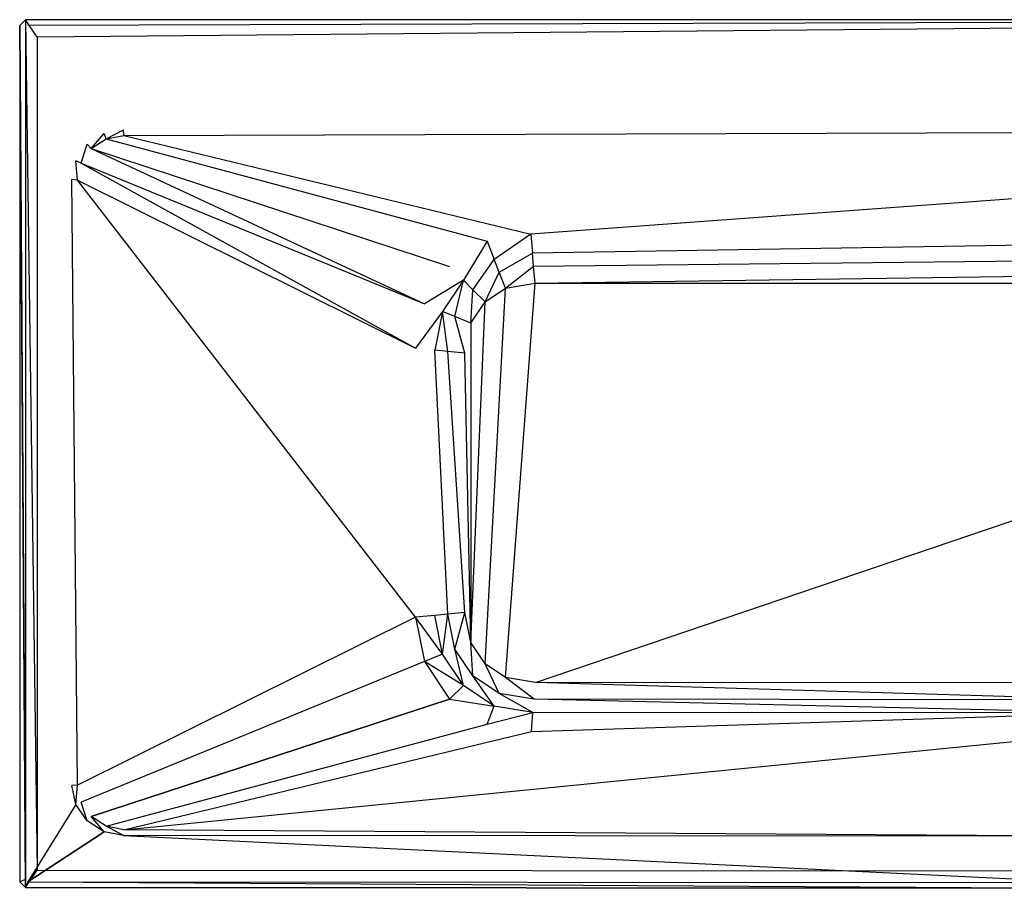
# Model space of a CAD drawing. Extents: x -1.7 to 0, y -0.9 to 0.
# Tile 1 of 5: x -1.7 to -0.85, y -0.75 to 0. Entities that reach past the tile are written whole.
import ezdxf

# ---------------------------------------------------------------- set-up
doc = ezdxf.new("R2010")
doc.units = 0
for name, color, linetype in [('L0_W_BA170SUB3LIV_4___REPLACEMT', 7, 'CONTINUOUS'), ('L1_W_BA170SUB3LIV_3___REPLACEMT', 7, 'CONTINUOUS'), ('L2_W_BA170SUB3LIV_2___REPLACEMT', 7, 'CONTINUOUS'), ('L3_W_BA170SUB3LIV_1___REPLACEMT', 7, 'CONTINUOUS')]:
    doc.layers.add(name, color=color, linetype=linetype)

msp = doc.modelspace()

# ---------------------------------------------------------------- linework, layer by layer
at = {"layer": 'L0_W_BA170SUB3LIV_4___REPLACEMT', "color": 8}
for points, invisible_edges in [([(-1.695005, -0.007071, 0.45), (-1.695005, 0, 0.445049), (-1.7, -0.005, 0.445049), (-1.695005, -0.007071, 0.45)], 13), ([(-1.7, -0.005, 0.445049), (-1.695005, 0, 0.415343), (-1.7, -0.005, 0.415343), (-1.7, -0.005, 0.445049)], 13), ([(-1.695005, 0, 0.415343), (-1.7, -0.005, 0.445049), (-1.695005, 0, 0.445049), (-1.695005, 0, 0.415343)], 14), ([(-1.692936, -0.005, 0.45), (-0.004995, 0, 0.445049), (-1.695005, 0, 0.445049), (-1.692936, -0.005, 0.45)], 13), ([(-1.695005, 0, 0.445049), (-1.695005, -0.007071, 0.45), (-1.692936, -0.005, 0.45), (-1.695005, 0, 0.445049)], 14), ([(-1.695005, 0, 0.415343), (-0.004995, 0, 0.445049), (-0.004995, 0, 0.415343), (-1.695005, 0, 0.415343)], 13), ([(-0.004995, 0, 0.445049), (-1.695005, 0, 0.415343), (-1.695005, 0, 0.445049), (-0.004995, 0, 0.445049)], 14), ([(-0.004995, 0, 0.445049), (-1.692936, -0.005, 0.45), (-0.007064, -0.005, 0.45), (-0.004995, 0, 0.445049)], 14), ([(-1.695005, -0.742539, 0.45), (-1.7, -0.005, 0.445049), (-1.7, -0.744609, 0.445049), (-1.695005, -0.742539, 0.45)], 13), ([(-1.7, -0.005, 0.445049), (-1.695005, -0.742539, 0.45), (-1.695005, -0.007071, 0.45), (-1.7, -0.005, 0.445049)], 14), ([(-1.7, -0.744609, 0.445049), (-1.7, -0.005, 0.415343), (-1.7, -0.744609, 0.415343), (-1.7, -0.744609, 0.445049)], 13), ([(-1.7, -0.005, 0.415343), (-1.7, -0.744609, 0.445049), (-1.7, -0.005, 0.445049), (-1.7, -0.005, 0.415343)], 14), ([(-1.695005, -0.749612, 0.445049), (-1.695005, -0.742539, 0.45), (-1.7, -0.744609, 0.445049), (-1.695005, -0.749612, 0.445049)], 13), ([(-1.695005, -0.749612, 0.445049), (-1.7, -0.744609, 0.415343), (-1.695005, -0.749612, 0.415343), (-1.695005, -0.749612, 0.445049)], 13), ([(-1.7, -0.744609, 0.415343), (-1.695005, -0.749612, 0.445049), (-1.7, -0.744609, 0.445049), (-1.7, -0.744609, 0.415343)], 14), ([(-1.695005, -0.742539, 0.45), (-1.695005, -0.749612, 0.445049), (-1.692934, -0.744614, 0.45), (-1.695005, -0.742539, 0.45)], 14), ([(-0.779419, -0.750282, 0.445049), (-1.692934, -0.744614, 0.45), (-1.695005, -0.749612, 0.445049), (-0.779419, -0.750282, 0.445049)], 13), ([(-1.692934, -0.744614, 0.45), (-0.779419, -0.750282, 0.445049), (-0.778661, -0.745283, 0.45), (-1.692934, -0.744614, 0.45)], 14), ([(-0.779419, -0.750282, 0.415343), (-1.695005, -0.749612, 0.445049), (-1.695005, -0.749612, 0.415343), (-0.779419, -0.750282, 0.415343)], 13), ([(-1.695005, -0.749612, 0.445049), (-0.779419, -0.750282, 0.415343), (-0.779419, -0.750282, 0.445049), (-1.695005, -0.749612, 0.445049)], 14)]:
    msp.add_3dface(points, dxfattribs=dict(at, invisible_edges=invisible_edges))
at = {"layer": 'L1_W_BA170SUB3LIV_3___REPLACEMT', "color": 8}
for points, invisible_edges in [([(-1.695005, -0.749612, 0.415343), (-1.7, -0.005, 0.415343), (-1.695005, 0, 0.415343), (-1.695005, -0.749612, 0.415343)], 10), ([(-1.695005, 0, 0.415343), (-1.685016, -0.015, 0.415343), (-1.685016, -0.73462, 0.415343), (-1.695005, 0, 0.415343)], 13), ([(-1.685016, -0.015, 0.415343), (-1.695005, 0, 0.415343), (-0.004995, 0, 0.415343), (-1.685016, -0.015, 0.415343)], 10), ([(-1.695005, -0.749612, 0.415343), (-1.695005, 0, 0.415343), (-1.685016, -0.73462, 0.415343), (-1.695005, -0.749612, 0.415343)], 13), ([(-1.685016, -0.015, 0.415343), (-0.004995, 0, 0.415343), (-0.014984, -0.015, 0.415343), (-1.685016, -0.015, 0.415343)], 13), ([(-1.7, -0.005, 0.415343), (-1.695005, -0.749612, 0.415343), (-1.7, -0.744609, 0.415343), (-1.7, -0.005, 0.415343)], 13), ([(-1.695005, -0.749612, 0.415343), (-1.685016, -0.73462, 0.415343), (-0.779419, -0.750282, 0.415343), (-1.695005, -0.749612, 0.415343)], 10), ([(-0.779419, -0.750282, 0.415343), (-1.685016, -0.73462, 0.415343), (-0.777146, -0.735284, 0.415343), (-0.779419, -0.750282, 0.415343)], 13)]:
    msp.add_3dface(points, dxfattribs=dict(at, invisible_edges=invisible_edges))
at = {"layer": 'L2_W_BA170SUB3LIV_2___REPLACEMT', "color": 8}
for points, invisible_edges in [([(-1.695005, -0.007071, 0.45), (-1.692934, -0.744614, 0.45), (-1.692936, -0.005, 0.45), (-1.695005, -0.007071, 0.45)], 15), ([(-1.692934, -0.744614, 0.45), (-1.695005, -0.007071, 0.45), (-1.695005, -0.742539, 0.45), (-1.692934, -0.744614, 0.45)], 15), ([(-1.692936, -0.005, 0.45), (-1.692934, -0.744614, 0.45), (-1.654986, -0.138065, 0.45), (-1.692936, -0.005, 0.45)], 15), ([(-1.692936, -0.005, 0.45), (-1.654986, -0.138065, 0.45), (-1.651636, -0.121804, 0.45), (-1.692936, -0.005, 0.45)], 15), ([(-1.692936, -0.005, 0.45), (-1.651636, -0.121804, 0.45), (-1.641828, -0.107634, 0.45), (-1.692936, -0.005, 0.45)], 15), ([(-1.692936, -0.005, 0.45), (-1.641828, -0.107634, 0.45), (-1.627216, -0.098208, 0.45), (-1.692936, -0.005, 0.45)], 15), ([(-1.692936, -0.005, 0.45), (-1.627216, -0.098208, 0.45), (-1.610508, -0.095, 0.45), (-1.692936, -0.005, 0.45)], 15), ([(-1.692936, -0.005, 0.45), (-1.610508, -0.095, 0.45), (-0.007064, -0.005, 0.45), (-1.692936, -0.005, 0.45)], 15), ([(-0.007064, -0.005, 0.45), (-1.610508, -0.095, 0.45), (-0.089431, -0.095, 0.45), (-0.007064, -0.005, 0.45)], 15), ([(-1.654986, -0.138065, 0.45), (-1.692934, -0.744614, 0.45), (-1.654986, -0.661609, 0.45), (-1.654986, -0.138065, 0.45)], 15), ([(-1.692934, -0.744614, 0.45), (-1.651636, -0.67787, 0.45), (-1.654986, -0.661609, 0.45), (-1.692934, -0.744614, 0.45)], 13), ([(-1.651636, -0.67787, 0.45), (-1.692934, -0.744614, 0.45), (-1.641828, -0.692041, 0.45), (-1.651636, -0.67787, 0.45)], 10), ([(-1.641828, -0.692041, 0.45), (-1.692934, -0.744614, 0.45), (-1.627216, -0.701466, 0.45), (-1.641828, -0.692041, 0.45)], 13), ([(-1.627216, -0.701466, 0.45), (-1.692934, -0.744614, 0.45), (-1.61051, -0.704674, 0.45), (-1.627216, -0.701466, 0.45)], 10), ([(-1.61051, -0.704674, 0.45), (-1.692934, -0.744614, 0.45), (-0.778661, -0.745283, 0.45), (-1.61051, -0.704674, 0.45)], 13), ([(-1.61051, -0.704674, 0.45), (-0.778661, -0.745283, 0.45), (-0.772599, -0.705287, 0.45), (-1.61051, -0.704674, 0.45)], 10)]:
    msp.add_3dface(points, dxfattribs=dict(at, invisible_edges=invisible_edges))
at = {"layer": 'L3_W_BA170SUB3LIV_1___REPLACEMT', "color": 8}
for points, invisible_edges in [([(-1.627216, -0.098208, 0.45), (-1.638288, -0.111298, 0.445049), (-1.641828, -0.107634, 0.45), (-1.627216, -0.098208, 0.45)], 13), ([(-1.638288, -0.111298, 0.445049), (-1.627216, -0.098208, 0.45), (-1.625325, -0.102936, 0.445049), (-1.638288, -0.111298, 0.445049)], 14), ([(-1.610508, -0.095, 0.45), (-1.625325, -0.102936, 0.445049), (-1.627216, -0.098208, 0.45), (-1.610508, -0.095, 0.45)], 13), ([(-1.625325, -0.102936, 0.445049), (-1.610508, -0.095, 0.45), (-1.610033, -0.1, 0.445049), (-1.625325, -0.102936, 0.445049)], 14), ([(-1.625325, -0.102936, 0.445049), (-1.610033, -0.1, 0.445049), (-1.296499, -0.191416, 0.039062), (-1.625325, -0.102936, 0.445049)], 14), ([(-0.089431, -0.095, 0.45), (-1.610033, -0.1, 0.445049), (-1.610508, -0.095, 0.45), (-0.089431, -0.095, 0.45)], 13), ([(-1.610033, -0.1, 0.445049), (-0.089431, -0.095, 0.45), (-0.089906, -0.1, 0.445049), (-1.610033, -0.1, 0.445049)], 14), ([(-1.610033, -0.1, 0.445049), (-1.258638, -0.185139, 0.039062), (-1.296499, -0.191416, 0.039062), (-1.610033, -0.1, 0.445049)], 14), ([(-0.089906, -0.1, 0.445049), (-1.258638, -0.185139, 0.039062), (-1.610033, -0.1, 0.445049), (-0.089906, -0.1, 0.445049)], 14), ([(-1.258638, -0.185139, 0.039062), (-0.089906, -0.1, 0.445049), (-0.234391, -0.185012, 0.039062), (-1.258638, -0.185139, 0.039062)], 13), ([(-1.641828, -0.107634, 0.45), (-1.64695, -0.123813, 0.445049), (-1.651636, -0.121804, 0.45), (-1.641828, -0.107634, 0.45)], 13), ([(-1.64695, -0.123813, 0.445049), (-1.641828, -0.107634, 0.45), (-1.638288, -0.111298, 0.445049), (-1.64695, -0.123813, 0.445049)], 14), ([(-1.638288, -0.111298, 0.445049), (-1.625325, -0.102936, 0.445049), (-1.328908, -0.213093, 0.039062), (-1.638288, -0.111298, 0.445049)], 14), ([(-1.625325, -0.102936, 0.445049), (-1.296499, -0.191416, 0.039062), (-1.328908, -0.213093, 0.039062), (-1.625325, -0.102936, 0.445049)], 14), ([(-1.638288, -0.111298, 0.445049), (-1.350562, -0.245536, 0.039062), (-1.64695, -0.123813, 0.445049), (-1.638288, -0.111298, 0.445049)], 14), ([(-1.638288, -0.111298, 0.445049), (-1.328908, -0.213093, 0.039062), (-1.350562, -0.245536, 0.039062), (-1.638288, -0.111298, 0.445049)], 14), ([(-1.651636, -0.121804, 0.45), (-1.649991, -0.138575, 0.445049), (-1.654986, -0.138065, 0.45), (-1.651636, -0.121804, 0.45)], 13), ([(-1.649991, -0.138575, 0.445049), (-1.651636, -0.121804, 0.45), (-1.64695, -0.123813, 0.445049), (-1.649991, -0.138575, 0.445049)], 14), ([(-1.64695, -0.123813, 0.445049), (-1.358166, -0.283804, 0.039062), (-1.649991, -0.138575, 0.445049), (-1.64695, -0.123813, 0.445049)], 14), ([(-1.64695, -0.123813, 0.445049), (-1.350562, -0.245536, 0.039062), (-1.358166, -0.283804, 0.039062), (-1.64695, -0.123813, 0.445049)], 14), ([(-1.654986, -0.138065, 0.45), (-1.649991, -0.661099, 0.445049), (-1.654986, -0.661609, 0.45), (-1.654986, -0.138065, 0.45)], 13), ([(-1.649991, -0.661099, 0.445049), (-1.654986, -0.138065, 0.45), (-1.649991, -0.138575, 0.445049), (-1.649991, -0.661099, 0.445049)], 14), ([(-1.649991, -0.138575, 0.445049), (-1.358166, -0.516189, 0.039062), (-1.649991, -0.661099, 0.445049), (-1.649991, -0.138575, 0.445049)], 13), ([(-1.358166, -0.516189, 0.039062), (-1.649991, -0.138575, 0.445049), (-1.341645, -0.51456, 0.016078), (-1.358166, -0.516189, 0.039062)], 10), ([(-1.341645, -0.51456, 0.016078), (-1.649991, -0.138575, 0.445049), (-1.358166, -0.283804, 0.039062), (-1.341645, -0.51456, 0.016078)], 13), ([(-1.258638, -0.185139, 0.039062), (-1.290284, -0.20715, 0.016078), (-1.296499, -0.191416, 0.039062), (-1.258638, -0.185139, 0.039062)], 14), ([(-1.290284, -0.20715, 0.016078), (-1.258638, -0.185139, 0.039062), (-1.257278, -0.201678, 0.016078), (-1.290284, -0.20715, 0.016078)], 13), ([(-0.234391, -0.185012, 0.039062), (-1.257278, -0.201678, 0.016078), (-1.258638, -0.185139, 0.039062), (-0.234391, -0.185012, 0.039062)], 14), ([(-1.257278, -0.201678, 0.016078), (-0.234391, -0.185012, 0.039062), (-0.235747, -0.201551, 0.016078), (-1.257278, -0.201678, 0.016078)], 13), ([(-1.296499, -0.191416, 0.039062), (-1.316996, -0.225017, 0.016078), (-1.328908, -0.213093, 0.039062), (-1.296499, -0.191416, 0.039062)], 14), ([(-1.316996, -0.225017, 0.016078), (-1.296499, -0.191416, 0.039062), (-1.290284, -0.20715, 0.016078), (-1.316996, -0.225017, 0.016078)], 13), ([(-1.257278, -0.201678, 0.016078), (-1.286014, -0.217959, 0.005483), (-1.290284, -0.20715, 0.016078), (-1.257278, -0.201678, 0.016078)], 13), ([(-1.286014, -0.217959, 0.005483), (-1.257278, -0.201678, 0.016078), (-1.256343, -0.21304, 0.005483), (-1.286014, -0.217959, 0.005483)], 14), ([(-0.235747, -0.201551, 0.016078), (-1.256343, -0.21304, 0.005483), (-1.257278, -0.201678, 0.016078), (-0.235747, -0.201551, 0.016078)], 13), ([(-1.256343, -0.21304, 0.005483), (-0.235747, -0.201551, 0.016078), (-0.236678, -0.212914, 0.005483), (-1.256343, -0.21304, 0.005483)], 14), ([(-1.290284, -0.20715, 0.016078), (-1.308813, -0.233209, 0.005483), (-1.316996, -0.225017, 0.016078), (-1.290284, -0.20715, 0.016078)], 13), ([(-1.308813, -0.233209, 0.005483), (-1.290284, -0.20715, 0.016078), (-1.286014, -0.217959, 0.005483), (-1.308813, -0.233209, 0.005483)], 14), ([(-1.316996, -0.225017, 0.016078), (-1.350562, -0.245536, 0.039062), (-1.328908, -0.213093, 0.039062), (-1.316996, -0.225017, 0.016078)], 14), ([(-1.286014, -0.217959, 0.005483), (-1.298304, -0.243729), (-1.308813, -0.233209, 0.005483), (-1.286014, -0.217959, 0.005483)], 13), ([(-1.298304, -0.243729), (-1.286014, -0.217959, 0.005483), (-1.28053, -0.23184), (-1.298304, -0.243729)], 14), ([(-1.256343, -0.21304, 0.005483), (-1.28053, -0.23184), (-1.286014, -0.217959, 0.005483), (-1.256343, -0.21304, 0.005483)], 13), ([(-1.28053, -0.23184), (-1.256343, -0.21304, 0.005483), (-1.255144, -0.227632), (-1.28053, -0.23184)], 14), ([(-0.236678, -0.212914, 0.005483), (-1.255144, -0.227632), (-1.256343, -0.21304, 0.005483), (-0.236678, -0.212914, 0.005483)], 13), ([(-1.255144, -0.227632), (-0.236678, -0.212914, 0.005483), (-0.237875, -0.227506), (-1.255144, -0.227632)], 14), ([(-1.350562, -0.245536, 0.039062), (-1.316996, -0.225017, 0.016078), (-1.334999, -0.251989, 0.016078), (-1.350562, -0.245536, 0.039062)], 13), ([(-1.316996, -0.225017, 0.016078), (-1.324308, -0.256422, 0.005483), (-1.334999, -0.251989, 0.016078), (-1.316996, -0.225017, 0.016078)], 13), ([(-1.324308, -0.256422, 0.005483), (-1.316996, -0.225017, 0.016078), (-1.308813, -0.233209, 0.005483), (-1.324308, -0.256422, 0.005483)], 14), ([(-1.280526, -0.56817), (-1.28053, -0.23184), (-1.255144, -0.227632), (-1.280526, -0.56817)], 13), ([(-1.280526, -0.56817), (-1.255144, -0.227632), (-1.254761, -0.572441), (-1.280526, -0.56817)], 10), ([(-1.254761, -0.572441), (-1.255144, -0.227632), (-0.237875, -0.227506), (-1.254761, -0.572441)], 13), ([(-1.254761, -0.572441), (-0.237875, -0.227506), (-0.752518, -0.572809), (-1.254761, -0.572441)], 10), ([(-1.308813, -0.233209, 0.005483), (-1.310577, -0.262116), (-1.324308, -0.256422, 0.005483), (-1.308813, -0.233209, 0.005483)], 13), ([(-1.310577, -0.262116), (-1.308813, -0.233209, 0.005483), (-1.298304, -0.243729), (-1.310577, -0.262116)], 14), ([(-1.2983, -0.556281), (-1.298304, -0.243729), (-1.28053, -0.23184), (-1.2983, -0.556281)], 13), ([(-1.2983, -0.556281), (-1.28053, -0.23184), (-1.280526, -0.56817), (-1.2983, -0.556281)], 10), ([(-1.334999, -0.251989, 0.016078), (-1.358166, -0.283804, 0.039062), (-1.350562, -0.245536, 0.039062), (-1.334999, -0.251989, 0.016078)], 14), ([(-1.310573, -0.537895), (-1.310577, -0.262116), (-1.298304, -0.243729), (-1.310573, -0.537895)], 13), ([(-1.310573, -0.537895), (-1.298304, -0.243729), (-1.2983, -0.556281), (-1.310573, -0.537895)], 10), ([(-1.358166, -0.283804, 0.039062), (-1.334999, -0.251989, 0.016078), (-1.341645, -0.285433, 0.016078), (-1.358166, -0.283804, 0.039062)], 13), ([(-1.334999, -0.251989, 0.016078), (-1.330295, -0.286552, 0.005483), (-1.341645, -0.285433, 0.016078), (-1.334999, -0.251989, 0.016078)], 13), ([(-1.330295, -0.286552, 0.005483), (-1.334999, -0.251989, 0.016078), (-1.324308, -0.256422, 0.005483), (-1.330295, -0.286552, 0.005483)], 14), ([(-1.324308, -0.256422, 0.005483), (-1.315718, -0.287989), (-1.330295, -0.286552, 0.005483), (-1.324308, -0.256422, 0.005483)], 13), ([(-1.315718, -0.287989), (-1.324308, -0.256422, 0.005483), (-1.310577, -0.262116), (-1.315718, -0.287989)], 14), ([(-1.310573, -0.537895), (-1.315718, -0.287989), (-1.310577, -0.262116), (-1.310573, -0.537895)], 10), ([(-1.341645, -0.51456, 0.016078), (-1.358166, -0.283804, 0.039062), (-1.341645, -0.285433, 0.016078), (-1.341645, -0.51456, 0.016078)], 15), ([(-1.341645, -0.285433, 0.016078), (-1.330295, -0.513441, 0.005483), (-1.341645, -0.51456, 0.016078), (-1.341645, -0.285433, 0.016078)], 13), ([(-1.330295, -0.513441, 0.005483), (-1.341645, -0.285433, 0.016078), (-1.330295, -0.286552, 0.005483), (-1.330295, -0.513441, 0.005483)], 14), ([(-1.330295, -0.286552, 0.005483), (-1.315718, -0.512003), (-1.330295, -0.513441, 0.005483), (-1.330295, -0.286552, 0.005483)], 13), ([(-1.315718, -0.512003), (-1.330295, -0.286552, 0.005483), (-1.315718, -0.287989), (-1.315718, -0.512003)], 14), ([(-1.315718, -0.287989), (-1.310573, -0.537895), (-1.315718, -0.512003), (-1.315718, -0.287989)], 13), ([(-1.358166, -0.516189, 0.039062), (-1.350559, -0.554475, 0.039062), (-1.649991, -0.661099, 0.445049), (-1.358166, -0.516189, 0.039062)], 14), ([(-1.334996, -0.548021, 0.016078), (-1.358166, -0.516189, 0.039062), (-1.341645, -0.51456, 0.016078), (-1.334996, -0.548021, 0.016078)], 14), ([(-1.358166, -0.516189, 0.039062), (-1.334996, -0.548021, 0.016078), (-1.350559, -0.554475, 0.039062), (-1.358166, -0.516189, 0.039062)], 13), ([(-1.330295, -0.513441, 0.005483), (-1.334996, -0.548021, 0.016078), (-1.341645, -0.51456, 0.016078), (-1.330295, -0.513441, 0.005483)], 13), ([(-1.334996, -0.548021, 0.016078), (-1.330295, -0.513441, 0.005483), (-1.324304, -0.543588, 0.005483), (-1.334996, -0.548021, 0.016078)], 14), ([(-1.315718, -0.512003), (-1.324304, -0.543588, 0.005483), (-1.330295, -0.513441, 0.005483), (-1.315718, -0.512003)], 13), ([(-1.324304, -0.543588, 0.005483), (-1.315718, -0.512003), (-1.310573, -0.537895), (-1.324304, -0.543588, 0.005483)], 14), ([(-1.324304, -0.543588, 0.005483), (-1.316993, -0.574993, 0.016078), (-1.334996, -0.548021, 0.016078), (-1.324304, -0.543588, 0.005483)], 13), ([(-1.310573, -0.537895), (-1.30881, -0.566801, 0.005483), (-1.324304, -0.543588, 0.005483), (-1.310573, -0.537895)], 13), ([(-1.316993, -0.574993, 0.016078), (-1.324304, -0.543588, 0.005483), (-1.30881, -0.566801, 0.005483), (-1.316993, -0.574993, 0.016078)], 14), ([(-1.30881, -0.566801, 0.005483), (-1.310573, -0.537895), (-1.2983, -0.556281), (-1.30881, -0.566801, 0.005483)], 14), ([(-1.316993, -0.574993, 0.016078), (-1.350559, -0.554475, 0.039062), (-1.334996, -0.548021, 0.016078), (-1.316993, -0.574993, 0.016078)], 14), ([(-1.350559, -0.554475, 0.039062), (-1.64695, -0.675861, 0.445049), (-1.649991, -0.661099, 0.445049), (-1.350559, -0.554475, 0.039062)], 14), ([(-1.350559, -0.554475, 0.039062), (-1.328904, -0.586917, 0.039062), (-1.64695, -0.675861, 0.445049), (-1.350559, -0.554475, 0.039062)], 14), ([(-1.350559, -0.554475, 0.039062), (-1.316993, -0.574993, 0.016078), (-1.328904, -0.586917, 0.039062), (-1.350559, -0.554475, 0.039062)], 13), ([(-1.2983, -0.556281), (-1.28601, -0.582051, 0.005483), (-1.30881, -0.566801, 0.005483), (-1.2983, -0.556281)], 13), ([(-1.28601, -0.582051, 0.005483), (-1.2983, -0.556281), (-1.280526, -0.56817), (-1.28601, -0.582051, 0.005483)], 14), ([(-1.30881, -0.566801, 0.005483), (-1.29028, -0.59286, 0.016078), (-1.316993, -0.574993, 0.016078), (-1.30881, -0.566801, 0.005483)], 13), ([(-1.29028, -0.59286, 0.016078), (-1.30881, -0.566801, 0.005483), (-1.28601, -0.582051, 0.005483), (-1.29028, -0.59286, 0.016078)], 14), ([(-1.280526, -0.56817), (-1.255965, -0.587033, 0.005483), (-1.28601, -0.582051, 0.005483), (-1.280526, -0.56817)], 13), ([(-1.255965, -0.587033, 0.005483), (-1.280526, -0.56817), (-1.254761, -0.572441), (-1.255965, -0.587033, 0.005483)], 14), ([(-1.29028, -0.59286, 0.016078), (-1.328904, -0.586917, 0.039062), (-1.316993, -0.574993, 0.016078), (-1.29028, -0.59286, 0.016078)], 13), ([(-1.254761, -0.572441), (-0.75473, -0.587399, 0.005483), (-1.255965, -0.587033, 0.005483), (-1.254761, -0.572441)], 13), ([(-0.75473, -0.587399, 0.005483), (-1.254761, -0.572441), (-0.752518, -0.572809), (-0.75473, -0.587399, 0.005483)], 14), ([(-1.28601, -0.582051, 0.005483), (-1.256903, -0.598394, 0.016078), (-1.29028, -0.59286, 0.016078), (-1.28601, -0.582051, 0.005483)], 13), ([(-1.256903, -0.598394, 0.016078), (-1.28601, -0.582051, 0.005483), (-1.255965, -0.587033, 0.005483), (-1.256903, -0.598394, 0.016078)], 14), ([(-1.328904, -0.586917, 0.039062), (-1.638288, -0.688376, 0.445049), (-1.64695, -0.675861, 0.445049), (-1.328904, -0.586917, 0.039062)], 14), ([(-1.638288, -0.688376, 0.445049), (-1.328904, -0.586917, 0.039062), (-1.296496, -0.608594, 0.039062), (-1.638288, -0.688376, 0.445049)], 14), ([(-1.328904, -0.586917, 0.039062), (-1.29028, -0.59286, 0.016078), (-1.296496, -0.608594, 0.039062), (-1.328904, -0.586917, 0.039062)], 14), ([(-1.256903, -0.598394, 0.016078), (-1.296496, -0.608594, 0.039062), (-1.29028, -0.59286, 0.016078), (-1.256903, -0.598394, 0.016078)], 13), ([(-1.255965, -0.587033, 0.005483), (-0.756452, -0.59876, 0.016078), (-1.256903, -0.598394, 0.016078), (-1.255965, -0.587033, 0.005483)], 13), ([(-0.756452, -0.59876, 0.016078), (-1.255965, -0.587033, 0.005483), (-0.75473, -0.587399, 0.005483), (-0.756452, -0.59876, 0.016078)], 14), ([(-1.296496, -0.608594, 0.039062), (-1.256903, -0.598394, 0.016078), (-1.258267, -0.614932, 0.039062), (-1.296496, -0.608594, 0.039062)], 14), ([(-0.756452, -0.59876, 0.016078), (-1.258267, -0.614932, 0.039062), (-1.256903, -0.598394, 0.016078), (-0.756452, -0.59876, 0.016078)], 13), ([(-1.258267, -0.614932, 0.039062), (-0.756452, -0.59876, 0.016078), (-0.758958, -0.615297, 0.039062), (-1.258267, -0.614932, 0.039062)], 14), ([(-1.625325, -0.696738, 0.445049), (-1.638288, -0.688376, 0.445049), (-1.296496, -0.608594, 0.039062), (-1.625325, -0.696738, 0.445049)], 14), ([(-1.625325, -0.696738, 0.445049), (-1.296496, -0.608594, 0.039062), (-1.258267, -0.614932, 0.039062), (-1.625325, -0.696738, 0.445049)], 14), ([(-1.610033, -0.699675, 0.445049), (-1.625325, -0.696738, 0.445049), (-1.258267, -0.614932, 0.039062), (-1.610033, -0.699675, 0.445049)], 14), ([(-0.758958, -0.615297, 0.039062), (-1.610033, -0.699675, 0.445049), (-1.258267, -0.614932, 0.039062), (-0.758958, -0.615297, 0.039062)], 13), ([(-1.610033, -0.699675, 0.445049), (-0.758958, -0.615297, 0.039062), (-0.771841, -0.700288, 0.445049), (-1.610033, -0.699675, 0.445049)], 14), ([(-1.649991, -0.661099, 0.445049), (-1.651636, -0.67787, 0.45), (-1.654986, -0.661609, 0.45), (-1.649991, -0.661099, 0.445049)], 13), ([(-1.651636, -0.67787, 0.45), (-1.649991, -0.661099, 0.445049), (-1.64695, -0.675861, 0.445049), (-1.651636, -0.67787, 0.45)], 14), ([(-1.64695, -0.675861, 0.445049), (-1.641828, -0.692041, 0.45), (-1.651636, -0.67787, 0.45), (-1.64695, -0.675861, 0.445049)], 13), ([(-1.641828, -0.692041, 0.45), (-1.64695, -0.675861, 0.445049), (-1.638288, -0.688376, 0.445049), (-1.641828, -0.692041, 0.45)], 14), ([(-1.638288, -0.688376, 0.445049), (-1.627216, -0.701466, 0.45), (-1.641828, -0.692041, 0.45), (-1.638288, -0.688376, 0.445049)], 13), ([(-1.627216, -0.701466, 0.45), (-1.638288, -0.688376, 0.445049), (-1.625325, -0.696738, 0.445049), (-1.627216, -0.701466, 0.45)], 14), ([(-1.625325, -0.696738, 0.445049), (-1.61051, -0.704674, 0.45), (-1.627216, -0.701466, 0.45), (-1.625325, -0.696738, 0.445049)], 13), ([(-1.61051, -0.704674, 0.45), (-1.625325, -0.696738, 0.445049), (-1.610033, -0.699675, 0.445049), (-1.61051, -0.704674, 0.45)], 14), ([(-1.610033, -0.699675, 0.445049), (-0.772599, -0.705287, 0.45), (-1.61051, -0.704674, 0.45), (-1.610033, -0.699675, 0.445049)], 13), ([(-0.772599, -0.705287, 0.45), (-1.610033, -0.699675, 0.445049), (-0.771841, -0.700288, 0.445049), (-0.772599, -0.705287, 0.45)], 14)]:
    msp.add_3dface(points, dxfattribs=dict(at, invisible_edges=invisible_edges))

doc.saveas('drawing.dxf')
